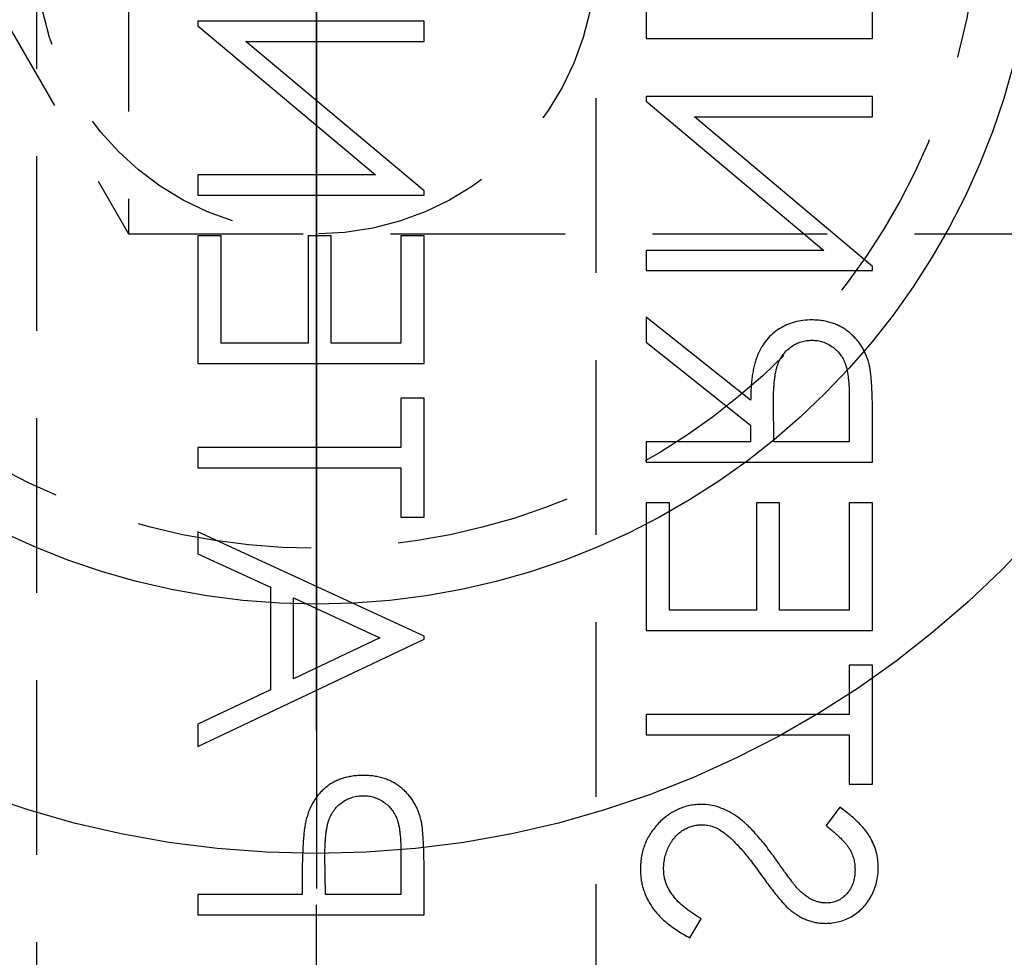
# Model space of a CAD drawing. Extents: x 2651 to 11825, y -3833 to 1075.
# Tile 219 of 256: x 4228 to 4243, y 104 to 118. Entities that reach past the tile are written whole.
import ezdxf

# ---------------------------------------------------------------- set-up
doc = ezdxf.new("R2010")
doc.units = 0
doc.header["$LTSCALE"] = 10
for name, pattern in [('CENTER', [2, 1.25, -0.25, 0.25, -0.25]), ('CNSCEN', [17, 15, -1, 0, -1]), ('CNSHID', [4, 3, -1]), ('HIDDEN', [0.375, 0.25, -0.125])]:
    doc.linetypes.add(name, pattern=pattern)
doc.layers.get('0').update_dxf_attribs({"linetype": 'CONTINUOUS'})
doc.layers.get('Defpoints').update_dxf_attribs({"linetype": 'CONTINUOUS'})
for name, color, linetype in [('1', 7, 'CONTINUOUS'), ('COOL', 150, 'HIDDEN'), ('DIM', 3, 'CONTINUOUS'), ('WL1-HL', 4, 'CNSHID'), ('WOR1-CL', 1, 'CNSCEN')]:
    doc.layers.add(name, color=color, linetype=linetype)
doc.styles.get("Standard").update_dxf_attribs({"font": 'romans.shx'})
doc.dimstyles.new('MM& INCH5', dxfattribs={"dimtxt": 5, "dimasz": 2.5, "dimexe": 1, "dimexo": 0.5, "dimtad": 0, "dimrnd": 1.38778e-17, "dimzin": 9, "dimdsep": 46, "dimtxsty": 'Standard', "dimblk": 'CLOSED', "dimcen": 0, "dimclrd": 3, "dimclre": 3, "dimclrt": 3, "dimazin": 2, "dimtfac": 0.75, "dimtofl": 0, "dimtmove": 0, "dimatfit": 3, "dimfxl": 0, "dimtolj": 1, "dimarcsym": 0})

# ---------------------------------------------------------------- blocks, each defined once
blk = doc.blocks.new('DSD')
at = {"layer": '1', "color": 7, "linetype": 'Continuous'}
for p, q in [((479.28, 502.071), (479.116, 501.797)), ((483.084, 501.739), (483.084, 501.103)), ((486.322, 501.739), (483.084, 501.739)), ((486.322, 501.448), (486.322, 501.739)), ((483.416, 501.448), (484.496, 501.448)), ((483.416, 500.856), (483.416, 501.448)), ((484.496, 501.448), (484.503, 500.881)), ((484.828, 501.216), (484.828, 501.448)), ((484.828, 501.448), (486.322, 501.448)), ((477.132, 500.202), (477.331, 500.465)), ((476.999, 499.87), (476.666, 499.87)), ((476.666, 499.87), (476.666, 498.168)), ((476.999, 499.164), (476.999, 499.87)), ((486.322, 499.33), (483.084, 497.794)), ((486.322, 499.013), (486.322, 499.33)), ((479.905, 499.164), (476.999, 499.164)), ((479.905, 498.874), (479.905, 499.164)), ((485.284, 498.521), (486.322, 499.013)), ((476.999, 498.168), (476.999, 498.874)), ((476.999, 498.874), (479.905, 498.874)), ((485.284, 497.053), (485.284, 498.521)), ((483.715, 497.777), (484.952, 498.363)), ((484.952, 498.363), (484.952, 497.206)), ((476.666, 498.168), (476.999, 498.168)), ((483.084, 497.794), (483.084, 497.753)), ((483.084, 497.753), (486.322, 496.258)), ((484.952, 497.206), (483.715, 497.777)), ((476.666, 497.67), (476.666, 495.843)), ((479.905, 497.67), (476.666, 497.67)), ((479.905, 495.843), (479.905, 497.67)), ((476.999, 495.843), (476.999, 497.379)), ((476.999, 497.379), (477.995, 497.379)), ((477.995, 497.379), (477.995, 495.843)), ((478.327, 495.843), (478.327, 497.379)), ((478.327, 497.379), (479.573, 497.379)), ((479.573, 497.379), (479.573, 495.843)), ((486.322, 496.574), (485.284, 497.053)), ((486.322, 496.258), (486.322, 496.574)), ((483.416, 496.05), (483.084, 496.05)), ((483.084, 496.05), (483.084, 494.348)), ((483.416, 495.345), (483.416, 496.05)), ((476.666, 495.843), (476.999, 495.843)), ((477.995, 495.843), (478.327, 495.843)), ((479.573, 495.843), (479.905, 495.843)), ((486.322, 495.345), (483.416, 495.345)), ((486.322, 495.054), (486.322, 495.345)), ((476.666, 495.262), (476.666, 494.613)), ((479.905, 495.262), (476.666, 495.262)), ((479.905, 494.971), (479.905, 495.262)), ((483.416, 494.348), (483.416, 495.054)), ((483.416, 495.054), (486.322, 495.054)), ((476.999, 494.971), (478.078, 494.971)), ((476.999, 494.364), (476.999, 494.971)), ((478.078, 494.971), (478.083, 494.378)), ((478.41, 494.735), (478.41, 494.971)), ((478.41, 494.971), (479.905, 494.971)), ((479.905, 493.545), (478.41, 494.735)), ((478.41, 494.375), (479.905, 493.186)), ((483.084, 494.348), (483.416, 494.348)), ((483.084, 493.85), (483.084, 492.023)), ((486.322, 493.85), (483.084, 493.85)), ((486.322, 492.023), (486.322, 493.85)), ((479.905, 493.186), (479.905, 493.545)), ((483.416, 492.023), (483.416, 493.559)), ((483.416, 493.559), (484.413, 493.559)), ((484.413, 493.559), (484.413, 492.023)), ((484.745, 492.023), (484.745, 493.559)), ((484.745, 493.559), (485.99, 493.559)), ((485.99, 493.559), (485.99, 492.023)), ((479.905, 492.521), (476.666, 492.521)), ((476.666, 492.521), (476.666, 492.46)), ((479.905, 492.231), (479.905, 492.521)), ((476.666, 492.46), (479.215, 490.321)), ((479.905, 490.096), (477.362, 492.231)), ((477.362, 492.231), (479.905, 492.231)), ((483.084, 492.023), (483.416, 492.023)), ((484.413, 492.023), (484.745, 492.023)), ((485.99, 492.023), (486.322, 492.023)), ((486.322, 491.442), (483.084, 491.442)), ((483.084, 491.442), (483.084, 491.381)), ((483.084, 491.381), (485.633, 489.241)), ((486.322, 491.151), (486.322, 491.442)), ((486.322, 489.017), (483.779, 491.151)), ((483.779, 491.151), (486.322, 491.151)), ((479.215, 490.321), (476.666, 490.321)), ((476.666, 490.321), (476.666, 490.03)), ((476.666, 490.03), (479.905, 490.03)), ((479.905, 490.03), (479.905, 490.096)), ((476.666, 489.2), (476.666, 488.568)), ((479.905, 489.2), (476.666, 489.2)), ((479.905, 488.324), (479.905, 489.2)), ((485.633, 489.241), (483.084, 489.241)), ((483.084, 489.241), (483.084, 488.951)), ((486.322, 488.951), (486.322, 489.017)), ((483.084, 488.951), (486.322, 488.951))]:
    blk.add_line(p, q, dxfattribs=at)
for points, knots in [([(479.988, 501.086), (479.988, 501.11), (479.987, 501.159), (479.978, 501.231), (479.967, 501.301), (479.948, 501.369), (479.925, 501.436), (479.897, 501.501), (479.864, 501.564), (479.826, 501.626), (479.781, 501.686), (479.729, 501.745), (479.672, 501.803), (479.607, 501.859), (479.535, 501.914), (479.456, 501.968), (479.371, 502.021), (479.311, 502.054), (479.28, 502.071)], [0, 0, 0, 0, 0.057208, 0.113696, 0.169178, 0.224159, 0.27872, 0.333794, 0.389241, 0.445822, 0.503704, 0.564294, 0.627975, 0.695038, 0.765373, 0.839611, 0.917538, 1, 1, 1, 1]), ([(477.339, 501.863), (477.305, 501.862), (477.237, 501.859), (477.138, 501.839), (477.044, 501.807), (476.954, 501.763), (476.873, 501.705), (476.798, 501.638), (476.736, 501.559), (476.681, 501.472), (476.638, 501.377), (476.606, 501.277), (476.587, 501.172), (476.585, 501.101), (476.583, 501.065)], [0, 0, 0, 0, 0.083785, 0.16578, 0.24628, 0.327461, 0.408797, 0.489715, 0.571376, 0.655523, 0.741019, 0.826547, 0.911989, 1, 1, 1, 1]), ([(477.832, 501.682), (477.813, 501.696), (477.776, 501.725), (477.717, 501.762), (477.657, 501.793), (477.596, 501.818), (477.533, 501.839), (477.47, 501.853), (477.405, 501.862), (477.361, 501.863), (477.339, 501.863)], [0, 0, 0, 0, 0.133507, 0.262559, 0.388264, 0.512667, 0.633722, 0.755394, 0.877553, 1, 1, 1, 1]), ([(479.116, 501.797), (479.159, 501.771), (479.24, 501.723), (479.351, 501.641), (479.445, 501.557), (479.521, 501.469), (479.582, 501.378), (479.624, 501.284), (479.651, 501.186), (479.654, 501.119), (479.656, 501.086)], [0, 0, 0, 0, 0.159004, 0.304646, 0.438547, 0.562322, 0.677433, 0.786897, 0.893611, 1, 1, 1, 1]), ([(478.273, 501.151), (478.248, 501.185), (478.202, 501.251), (478.133, 501.342), (478.07, 501.423), (478.013, 501.495), (477.96, 501.556), (477.914, 501.608), (477.872, 501.649), (477.844, 501.672), (477.832, 501.682)], [0, 0, 0, 0, 0.181535, 0.347082, 0.495568, 0.628357, 0.74552, 0.845831, 0.930782, 1, 1, 1, 1]), ([(476.916, 501.098), (476.917, 501.131), (476.919, 501.196), (476.942, 501.287), (476.98, 501.37), (477.032, 501.44), (477.093, 501.499), (477.165, 501.542), (477.243, 501.568), (477.298, 501.571), (477.326, 501.572)], [0, 0, 0, 0, 0.143073, 0.275903, 0.402371, 0.528414, 0.650356, 0.765895, 0.880774, 1, 1, 1, 1]), ([(477.326, 501.572), (477.343, 501.572), (477.378, 501.571), (477.429, 501.561), (477.48, 501.548), (477.531, 501.527), (477.582, 501.499), (477.635, 501.461), (477.69, 501.414), (477.725, 501.378), (477.744, 501.359)], [0, 0, 0, 0, 0.107285, 0.214746, 0.322939, 0.434116, 0.553412, 0.686073, 0.834256, 1, 1, 1, 1]), ([(477.744, 501.359), (477.75, 501.352), (477.765, 501.335), (477.79, 501.304), (477.82, 501.264), (477.858, 501.214), (477.901, 501.155), (477.95, 501.086), (478.007, 501.008), (478.046, 500.953), (478.066, 500.924)], [0, 0, 0, 0, 0.052594, 0.124952, 0.218094, 0.333502, 0.468789, 0.624938, 0.801683, 1, 1, 1, 1]), ([(477.331, 500.465), (477.31, 500.481), (477.271, 500.511), (477.216, 500.558), (477.165, 500.602), (477.122, 500.645), (477.082, 500.685), (477.048, 500.724), (477.02, 500.761), (476.99, 500.808), (476.959, 500.867), (476.934, 500.941), (476.919, 501.018), (476.917, 501.071), (476.916, 501.098)], [0, 0, 0, 0, 0.098469, 0.189629, 0.274184, 0.352183, 0.423199, 0.488551, 0.548473, 0.60144, 0.701198, 0.799592, 0.898545, 1, 1, 1, 1]), ([(478.789, 500.568), (478.771, 500.582), (478.732, 500.612), (478.674, 500.665), (478.614, 500.726), (478.55, 500.795), (478.485, 500.872), (478.416, 500.957), (478.345, 501.051), (478.297, 501.117), (478.273, 501.151)], [0, 0, 0, 0, 0.090279, 0.18953, 0.299198, 0.418926, 0.548376, 0.688136, 0.839084, 1, 1, 1, 1]), ([(483.084, 501.103), (483.084, 501.06), (483.084, 500.976), (483.087, 500.856), (483.091, 500.747), (483.096, 500.649), (483.102, 500.562), (483.11, 500.487), (483.119, 500.422), (483.128, 500.383), (483.133, 500.366)], [0, 0, 0, 0, 0.176956, 0.339055, 0.486318, 0.618781, 0.735619, 0.838742, 0.926457, 1, 1, 1, 1]), ([(484.775, 500.392), (484.779, 500.412), (484.788, 500.457), (484.799, 500.53), (484.808, 500.615), (484.815, 500.712), (484.82, 500.821), (484.825, 500.942), (484.828, 501.075), (484.828, 501.168), (484.828, 501.216)], [0, 0, 0, 0, 0.075173, 0.164746, 0.268017, 0.385912, 0.517789, 0.663691, 0.824413, 1, 1, 1, 1]), ([(476.583, 501.065), (476.585, 501.027), (476.587, 500.951), (476.61, 500.839), (476.648, 500.732), (476.691, 500.646), (476.733, 500.578), (476.772, 500.526), (476.817, 500.474), (476.868, 500.421), (476.925, 500.367), (476.988, 500.312), (477.057, 500.257), (477.106, 500.221), (477.132, 500.202)], [0, 0, 0, 0, 0.107233, 0.213252, 0.31883, 0.426794, 0.483646, 0.543604, 0.608308, 0.677127, 0.750686, 0.828713, 0.91219, 1, 1, 1, 1]), ([(479.656, 501.086), (479.655, 501.058), (479.653, 501.001), (479.638, 500.918), (479.615, 500.838), (479.582, 500.761), (479.542, 500.69), (479.494, 500.628), (479.439, 500.573), (479.379, 500.529), (479.314, 500.495), (479.247, 500.469), (479.177, 500.455), (479.131, 500.453), (479.107, 500.451)], [0, 0, 0, 0, 0.091264, 0.18093, 0.270088, 0.360156, 0.448343, 0.532666, 0.613834, 0.693982, 0.772716, 0.849335, 0.923967, 1, 1, 1, 1]), ([(479.112, 500.161), (479.141, 500.161), (479.198, 500.163), (479.283, 500.176), (479.365, 500.197), (479.443, 500.227), (479.52, 500.265), (479.592, 500.312), (479.662, 500.367), (479.728, 500.43), (479.789, 500.499), (479.842, 500.571), (479.887, 500.648), (479.924, 500.729), (479.953, 500.813), (479.973, 500.901), (479.986, 500.992), (479.987, 501.054), (479.988, 501.086)], [0, 0, 0, 0, 0.061484, 0.121775, 0.18092, 0.240256, 0.300114, 0.361146, 0.423501, 0.488669, 0.553954, 0.617581, 0.680238, 0.742187, 0.804663, 0.868259, 0.93302, 1, 1, 1, 1]), ([(478.066, 500.924), (478.092, 500.889), (478.142, 500.821), (478.216, 500.724), (478.289, 500.636), (478.359, 500.557), (478.427, 500.486), (478.494, 500.423), (478.558, 500.369), (478.64, 500.31), (478.74, 500.251), (478.863, 500.199), (478.987, 500.167), (479.07, 500.163), (479.112, 500.161)], [0, 0, 0, 0, 0.096972, 0.187773, 0.272396, 0.351321, 0.424335, 0.491909, 0.554233, 0.611268, 0.716348, 0.81454, 0.908495, 1, 1, 1, 1]), ([(483.954, 500.036), (483.928, 500.037), (483.876, 500.04), (483.8, 500.057), (483.728, 500.086), (483.66, 500.126), (483.599, 500.175), (483.546, 500.232), (483.503, 500.296), (483.476, 500.356), (483.459, 500.41), (483.447, 500.456), (483.437, 500.508), (483.43, 500.566), (483.423, 500.63), (483.419, 500.7), (483.416, 500.776), (483.416, 500.828), (483.416, 500.856)], [0, 0, 0, 0, 0.070044, 0.139238, 0.208197, 0.279173, 0.349987, 0.418354, 0.48761, 0.557411, 0.59533, 0.637964, 0.685913, 0.738185, 0.796103, 0.858517, 0.926658, 1, 1, 1, 1]), ([(484.503, 500.881), (484.503, 500.853), (484.503, 500.8), (484.499, 500.723), (484.495, 500.651), (484.489, 500.585), (484.48, 500.525), (484.471, 500.471), (484.458, 500.422), (484.441, 500.366), (484.411, 500.303), (484.368, 500.234), (484.314, 500.176), (484.252, 500.126), (484.184, 500.086), (484.111, 500.057), (484.033, 500.04), (483.981, 500.037), (483.954, 500.036)], [0, 0, 0, 0, 0.072538, 0.140034, 0.202496, 0.260575, 0.313228, 0.361583, 0.404878, 0.444127, 0.5164, 0.586507, 0.655085, 0.724384, 0.793974, 0.861638, 0.930111, 1, 1, 1, 1]), ([(479.107, 500.451), (479.08, 500.453), (479.025, 500.456), (478.944, 500.479), (478.864, 500.516), (478.815, 500.55), (478.789, 500.568)], [0, 0, 0, 0, 0.234723, 0.477158, 0.728556, 1, 1, 1, 1]), ([(483.953, 499.746), (483.979, 499.746), (484.031, 499.747), (484.108, 499.756), (484.18, 499.768), (484.25, 499.787), (484.315, 499.812), (484.377, 499.841), (484.436, 499.876), (484.49, 499.917), (484.541, 499.962), (484.588, 500.011), (484.63, 500.064), (484.668, 500.122), (484.701, 500.184), (484.73, 500.249), (484.755, 500.319), (484.768, 500.367), (484.775, 500.392)], [0, 0, 0, 0, 0.070119, 0.137192, 0.202016, 0.264631, 0.326117, 0.38601, 0.445812, 0.505298, 0.564633, 0.624283, 0.683902, 0.743953, 0.805388, 0.868388, 0.933084, 1, 1, 1, 1]), ([(483.133, 500.366), (483.139, 500.343), (483.151, 500.299), (483.175, 500.235), (483.204, 500.175), (483.237, 500.117), (483.275, 500.063), (483.317, 500.011), (483.364, 499.963), (483.415, 499.919), (483.47, 499.878), (483.529, 499.842), (483.591, 499.813), (483.657, 499.788), (483.726, 499.769), (483.798, 499.756), (483.874, 499.747), (483.926, 499.746), (483.953, 499.746)], [0, 0, 0, 0, 0.062481, 0.12349, 0.183411, 0.243153, 0.302127, 0.36171, 0.421842, 0.482932, 0.544552, 0.605681, 0.66768, 0.729984, 0.794551, 0.860346, 0.928907, 1, 1, 1, 1]), ([(476.666, 494.613), (476.667, 494.57), (476.667, 494.487), (476.668, 494.368), (476.673, 494.26), (476.677, 494.163), (476.684, 494.077), (476.69, 494.001), (476.699, 493.937), (476.707, 493.897), (476.711, 493.88)], [0, 0, 0, 0, 0.176258, 0.338434, 0.484822, 0.617158, 0.734698, 0.837385, 0.926372, 1, 1, 1, 1]), ([(477.532, 493.518), (477.506, 493.519), (477.454, 493.521), (477.379, 493.539), (477.307, 493.569), (477.241, 493.61), (477.18, 493.66), (477.128, 493.719), (477.085, 493.785), (477.058, 493.846), (477.041, 493.901), (477.029, 493.948), (477.02, 494.002), (477.012, 494.062), (477.006, 494.129), (477.001, 494.202), (476.999, 494.281), (476.999, 494.335), (476.999, 494.364)], [0, 0, 0, 0, 0.068814, 0.136365, 0.204019, 0.273064, 0.342913, 0.410965, 0.479169, 0.549308, 0.587652, 0.630647, 0.678879, 0.731934, 0.791111, 0.855283, 0.925086, 1, 1, 1, 1]), ([(478.083, 494.378), (478.083, 494.35), (478.083, 494.297), (478.079, 494.219), (478.075, 494.147), (478.068, 494.08), (478.06, 494.019), (478.05, 493.964), (478.038, 493.914), (478.019, 493.855), (477.989, 493.79), (477.946, 493.72), (477.892, 493.66), (477.83, 493.609), (477.762, 493.568), (477.688, 493.539), (477.611, 493.521), (477.559, 493.519), (477.532, 493.518)], [0, 0, 0, 0, 0.071668, 0.138913, 0.201185, 0.259124, 0.312255, 0.360682, 0.405086, 0.445102, 0.518778, 0.589462, 0.658462, 0.727283, 0.796322, 0.863175, 0.930949, 1, 1, 1, 1]), ([(477.533, 493.227), (477.576, 493.228), (477.66, 493.231), (477.782, 493.256), (477.896, 493.296), (478.002, 493.352), (478.097, 493.423), (478.181, 493.509), (478.251, 493.608), (478.299, 493.701), (478.33, 493.783), (478.352, 493.851), (478.369, 493.925), (478.384, 494.004), (478.395, 494.089), (478.404, 494.179), (478.409, 494.275), (478.41, 494.341), (478.41, 494.375)], [0, 0, 0, 0, 0.07878, 0.153721, 0.226714, 0.299191, 0.37119, 0.443006, 0.516689, 0.593217, 0.633873, 0.676989, 0.7229, 0.771959, 0.824211, 0.879379, 0.937948, 1, 1, 1, 1]), ([(476.711, 493.88), (476.716, 493.856), (476.728, 493.809), (476.752, 493.742), (476.781, 493.677), (476.814, 493.616), (476.853, 493.559), (476.896, 493.505), (476.943, 493.454), (476.996, 493.408), (477.051, 493.365), (477.111, 493.328), (477.173, 493.297), (477.239, 493.271), (477.308, 493.251), (477.38, 493.237), (477.455, 493.228), (477.507, 493.228), (477.533, 493.227)], [0, 0, 0, 0, 0.064217, 0.127064, 0.188745, 0.249132, 0.309453, 0.369827, 0.43065, 0.492352, 0.554072, 0.61569, 0.676798, 0.738439, 0.801317, 0.865185, 0.931641, 1, 1, 1, 1])]:
    blk.add_open_spline(points, degree=3, knots=knots, dxfattribs=at)
blk = doc.blocks.new('*D183')
at = {"layer": 'Defpoints', "color": 0}
for p in [(4171.684, 387.642), (4446.684, 119.642), (4473.321, 119.642)]:
    blk.add_point(p, dxfattribs=at)
at = {"layer": 'DIM', "color": 3, "lineweight": -2}
blk.add_line((4447.184, 119.642), (4473.321, 119.642), dxfattribs=at)
at = {"layer": 'DIM', "color": 3, "insert": (4499.065, 119.642), "char_height": 5, "attachment_point": 5}
blk.add_mtext('\\A1;268 [10.551]', dxfattribs=at)
blk = doc.blocks.new('_Closed')
at = {"color": 0, "linetype": 'ByBlock', "lineweight": -2}
for p, q in [((-1, 0.1667), (0, 0)), ((-1, 0.1667), (-1, -0.1667)), ((0, 0), (-1, -0.1667)), ((0, 0), (-1, 0))]:
    blk.add_line(p, q, dxfattribs=at)
blk = doc.blocks.new('*D184')
at = {"layer": 'Defpoints', "color": 0}
for p in [(4171.684, 387.642), (4446.684, 12.642), (4473.321, 12.642)]:
    blk.add_point(p, dxfattribs=at)
at = {"layer": 'DIM', "color": 3, "lineweight": -2}
blk.add_line((4447.184, 12.642), (4473.321, 12.642), dxfattribs=at)
at = {"layer": 'DIM', "color": 3, "insert": (4499.065, 12.642), "char_height": 5, "attachment_point": 5}
blk.add_mtext('\\A1;375 [14.764]', dxfattribs=at)
blk = doc.blocks.new('*D185')
at = {"layer": 'Defpoints', "color": 0}
for p in [(4171.684, 387.642), (4446.684, 55.642), (4473.321, 55.642)]:
    blk.add_point(p, dxfattribs=at)
at = {"layer": 'DIM', "color": 3, "lineweight": -2}
blk.add_line((4447.184, 55.642), (4473.321, 55.642), dxfattribs=at)
at = {"layer": 'DIM', "color": 3, "insert": (4499.065, 55.642), "char_height": 5, "attachment_point": 5}
blk.add_mtext('\\A1;332 [13.071]', dxfattribs=at)
blk = doc.blocks.new('*D186')
at = {"layer": 'Defpoints', "color": 0}
for p in [(4171.684, 387.642), (4381.212, -22.358), (4473.321, -22.358)]:
    blk.add_point(p, dxfattribs=at)
at = {"layer": 'DIM', "color": 3, "lineweight": -2}
blk.add_line((4381.712, -22.358), (4473.321, -22.358), dxfattribs=at)
at = {"layer": 'DIM', "color": 3, "insert": (4499.065, -22.358), "char_height": 5, "attachment_point": 5}
blk.add_mtext('\\A1;410 [16.142]', dxfattribs=at)
blk = doc.blocks.new('*D187')
at = {"layer": 'Defpoints', "color": 0}
for p in [(4171.684, 387.642), (4274.104, -57.358), (4473.321, -57.358)]:
    blk.add_point(p, dxfattribs=at)
at = {"layer": 'DIM', "color": 3, "lineweight": -2}
blk.add_line((4274.604, -57.358), (4473.321, -57.358), dxfattribs=at)
at = {"layer": 'DIM', "color": 3, "insert": (4496.684, -57.358), "char_height": 5, "attachment_point": 5}
blk.add_mtext('\\A1;445 [17.52]', dxfattribs=at)
blk = doc.blocks.new('*D188')
at = {"layer": 'Defpoints', "color": 0}
for p in [(4171.684, 387.642), (4271.924, -104.358), (4473.321, -104.358)]:
    blk.add_point(p, dxfattribs=at)
at = {"layer": 'DIM', "color": 3, "lineweight": -2}
blk.add_line((4272.424, -104.358), (4473.321, -104.358), dxfattribs=at)
at = {"layer": 'DIM', "color": 3, "insert": (4496.684, -104.358), "char_height": 5, "attachment_point": 5}
blk.add_mtext('\\A1;492 [19.37]', dxfattribs=at)
blk = doc.blocks.new('*D189')
at = {"layer": 'Defpoints', "color": 0}
for p in [(4171.684, 387.642), (4285.884, -124.358), (4473.321, -124.358)]:
    blk.add_point(p, dxfattribs=at)
at = {"layer": 'DIM', "color": 3, "lineweight": -2}
blk.add_line((4286.384, -124.358), (4473.321, -124.358), dxfattribs=at)
at = {"layer": 'DIM', "color": 3, "insert": (4499.065, -124.358), "char_height": 5, "attachment_point": 5}
blk.add_mtext('\\A1;512 [20.157]', dxfattribs=at)
blk = doc.blocks.new('*D193')
at = {"layer": 'Defpoints', "color": 0}
for p in [(4171.684, 387.642), (4401.864, -82.358), (4473.321, -82.358)]:
    blk.add_point(p, dxfattribs=at)
at = {"layer": 'DIM', "color": 3, "lineweight": -2}
blk.add_line((4402.364, -82.358), (4473.321, -82.358), dxfattribs=at)
at = {"layer": 'DIM', "color": 3, "insert": (4499.065, -82.358), "char_height": 5, "attachment_point": 5}
blk.add_mtext('\\A1;470 [18.504]', dxfattribs=at)
blk = doc.blocks.new('*D199')
at = {"layer": 'Defpoints', "color": 0}
for p in [(4171.684, 387.642), (4256.684, -119.598), (4256.684, -149.953)]:
    blk.add_point(p, dxfattribs=at)
at = {"layer": 'DIM', "color": 3, "lineweight": -2}
blk.add_line((4256.684, -120.098), (4256.684, -149.953), dxfattribs=at)
at = {"layer": 'DIM', "color": 3, "insert": (4256.684, -170.935), "char_height": 5, "attachment_point": 5, "rotation": 90}
blk.add_mtext('\\A1;85 [3.346]', dxfattribs=at)
blk = doc.blocks.new('*D200')
at = {"layer": 'Defpoints', "color": 0}
for p in [(4171.684, 387.642), (4278.684, -131.558), (4278.684, -149.953)]:
    blk.add_point(p, dxfattribs=at)
at = {"layer": 'DIM', "color": 3, "lineweight": -2}
blk.add_line((4278.684, -132.058), (4278.684, -149.953), dxfattribs=at)
at = {"layer": 'DIM', "color": 3, "insert": (4278.684, -172.959), "char_height": 5, "attachment_point": 5, "rotation": 90}
blk.add_mtext('\\A1;107 [4.213]', dxfattribs=at)
blk = doc.blocks.new('*D201')
at = {"layer": 'Defpoints', "color": 0}
for p in [(4171.684, 387.642), (4296.684, -137.358), (4296.684, -149.953)]:
    blk.add_point(p, dxfattribs=at)
at = {"layer": 'DIM', "color": 3, "lineweight": -2}
blk.add_line((4296.684, -137.858), (4296.684, -149.953), dxfattribs=at)
at = {"layer": 'DIM', "color": 3, "insert": (4296.684, -172.959), "char_height": 5, "attachment_point": 5, "rotation": 90}
blk.add_mtext('\\A1;125 [4.921]', dxfattribs=at)
blk = doc.blocks.new('*D202')
at = {"layer": 'Defpoints', "color": 0}
for p in [(4171.684, 387.642), (4246.684, -84.778), (4246.684, -149.953)]:
    blk.add_point(p, dxfattribs=at)
at = {"layer": 'DIM', "color": 3, "lineweight": -2}
blk.add_line((4246.684, -85.278), (4246.684, -149.953), dxfattribs=at)
at = {"layer": 'DIM', "color": 3, "insert": (4246.684, -170.935), "char_height": 5, "attachment_point": 5, "rotation": 90}
blk.add_mtext('\\A1;75 [2.953]', dxfattribs=at)
blk = doc.blocks.new('*D203')
at = {"layer": 'Defpoints', "color": 0}
for p in [(4171.684, 387.642), (4368.684, -115.538), (4368.684, -149.953)]:
    blk.add_point(p, dxfattribs=at)
at = {"layer": 'DIM', "color": 3, "lineweight": -2}
blk.add_line((4368.684, -116.038), (4368.684, -149.953), dxfattribs=at)
at = {"layer": 'DIM', "color": 3, "insert": (4368.684, -172.959), "char_height": 5, "attachment_point": 5, "rotation": 90}
blk.add_mtext('\\A1;197 [7.756]', dxfattribs=at)
blk = doc.blocks.new('117')
at = {"layer": 'WL1-HL'}
for radius in [13.87, 10.3]:
    blk.add_circle((254.95, 1693.104), radius, dxfattribs=at)
at = {"layer": 'WOR1-CL'}
blk.add_line((254.95, 1707.474), (254.95, 1678.734), dxfattribs=at)
blk = doc.blocks.new('A$C257357D5')
at = {"layer": 'COOL'}
blk.add_line((58.309, 35), (58.309, 27), dxfattribs=at)
at = {"layer": 'COOL', "color": 1, "linetype": 'CENTER'}
blk.add_line((61, -60.106), (61, 35), dxfattribs=at)
at = {"layer": 'COOL'}
for points in [[(237.406, 35), (58.309, 35), (56, 31), (58.309, 27), (237.406, 27)], [(57, -49.388), (57, 32.691), (61, 35), (65, 32.691), (65, -49.388)]]:
    blk.add_lwpolyline(points, dxfattribs=at)
for centre, radius in [((61, 32), 9.5), ((61, 31), 4)]:
    blk.add_circle(centre, radius, dxfattribs=at)
blk.add_blockref('117', (-193.95, -1661.104), dxfattribs=at)

msp = doc.modelspace()

# ---------------------------------------------------------------- block references
at = {"layer": 'DIM', "rotation": 180}
msp.add_blockref('DSD', (4717.309, 606.636), dxfattribs=at)
at = {"layer": 'DIM'}
msp.add_blockref('A$C257357D5', (4171.684, 87.642), dxfattribs=at)

# ---------------------------------------------------------------- dimensions: what is measured, and where the dimension line sits
for feature_location, offset, dtype, picture, middle in [((4446.684, 119.642), (26.637, 0), 0, '*D183', (4499.065, 119.642)), ((4446.684, 12.642), (26.637, 0), 0, '*D184', (4499.065, 12.642)), ((4446.684, 55.642), (26.637, 0), 0, '*D185', (4499.065, 55.642)), ((4381.212, -22.358), (92.109, 0), 0, '*D186', (4499.065, -22.358)), ((4274.104, -57.358), (199.217, 0), 0, '*D187', (4496.684, -57.358)), ((4271.924, -104.358), (201.397, 0), 0, '*D188', (4496.684, -104.358)), ((4285.884, -124.358), (187.437, 0), 0, '*D189', (4499.065, -124.358)), ((4401.864, -82.358), (71.457, 0), 0, '*D193', (4499.065, -82.358)), ((4256.684, -119.598), (0, -30.355), 1, '*D199', (4256.684, -170.935)), ((4278.684, -131.558), (0, -18.395), 1, '*D200', (4278.684, -172.959)), ((4296.684, -137.358), (0, -12.595), 1, '*D201', (4296.684, -172.959)), ((4246.684, -84.778), (0, -65.175), 1, '*D202', (4246.684, -170.935)), ((4368.684, -115.538), (0, -34.415), 1, '*D203', (4368.684, -172.959))]:
    dim = msp.add_ordinate_dim(feature_location=feature_location, offset=offset, dtype=dtype, origin=(4171.684, 387.642), dimstyle='MM& INCH5', dxfattribs=at)
    dim.commit()
    dim.dimension.update_dxf_attribs({"geometry": picture, "text_midpoint": middle})

doc.saveas('drawing.dxf')
